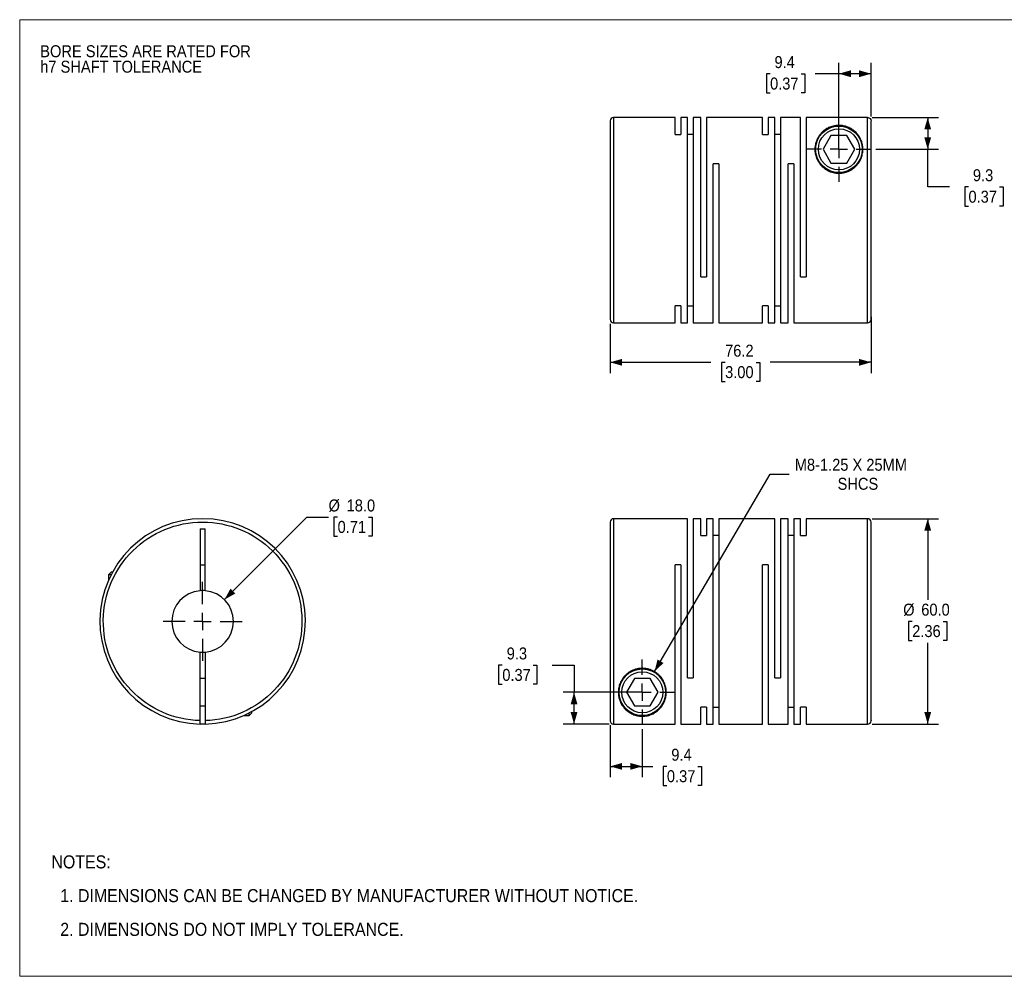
# Model space of a CAD drawing. Header units: millimetres. Extents: x 0 to 432, y 0 to 279.
# Tile 1 of 2: x 0 to 288, y 0 to 279. Entities that reach past the tile are written whole.
import ezdxf

# ---------------------------------------------------------------- set-up
doc = ezdxf.new("R2010")
doc.units = ezdxf.units.MM
doc.linetypes.add('SLD-Solid', pattern=[0])
doc.layers.add('SLD-0', color=7, linetype='SLD-Solid', lineweight=25)
doc.layers.add('TEXT', color=140, linetype='SLD-Solid', lineweight=25)
doc.styles.add('SLDTEXTSTYLE0', font='GOTHIC.TTF', dxfattribs={"width": 0.913})
doc.dimstyles.new('SLDDIMSTYLE0', dxfattribs={"dimtxt": 3.5, "dimasz": 3.5, "dimexe": 0, "dimexo": 0.0625, "dimgap": 0.875, "dimtad": 0, "dimtih": 1, "dimtoh": 1, "dimdec": 1, "dimrnd": 1e-09, "dimzin": 4, "dimdsep": 46, "dimtxsty": 'SLDTEXTSTYLE0', "dimsah": 1, "dimcen": 0, "dimadec": 0, "dimazin": 1, "dimtfac": 1, "dimtdec": 1, "dimtofl": 0, "dimtmove": 0, "dimatfit": 3, "dimfxl": 0, "dimfrac": 2, "dimtolj": 1, "dimtzin": 12, "dimarcsym": 0})
doc.dimstyles.new('SLDDIMSTYLE1', dxfattribs={"dimtxt": 3.5, "dimasz": 3.5, "dimexe": 0, "dimexo": 0.0625, "dimgap": 0.875, "dimtad": 0, "dimtih": 1, "dimtoh": 1, "dimdec": 1, "dimrnd": 1e-09, "dimzin": 4, "dimdsep": 46, "dimtxsty": 'SLDTEXTSTYLE0', "dimsah": 1, "dimcen": 0.09, "dimadec": 0, "dimazin": 1, "dimtfac": 1, "dimtdec": 1, "dimtofl": 0, "dimtmove": 0, "dimatfit": 3, "dimfxl": 0, "dimfrac": 2, "dimtolj": 1, "dimtzin": 12, "dimarcsym": 0})
doc.dimstyles.new('SLDDIMSTYLE2', dxfattribs={"dimtxt": 3.5, "dimasz": 3.5, "dimexe": 0, "dimexo": 0.0625, "dimgap": 0.875, "dimtad": 0, "dimtih": 1, "dimtoh": 1, "dimdec": 1, "dimrnd": 1e-09, "dimzin": 12, "dimdsep": 46, "dimtxsty": 'SLDTEXTSTYLE0', "dimsah": 1, "dimcen": 0.09, "dimadec": 0, "dimazin": 3, "dimtfac": 1, "dimtdec": 1, "dimtofl": 0, "dimtmove": 0, "dimatfit": 3, "dimfxl": 0, "dimfrac": 2, "dimtolj": 1, "dimtzin": 12, "dimarcsym": 0})
doc.dimstyles.new('SLDDIMSTYLE3', dxfattribs={"dimtxt": 3.5, "dimasz": 3.5, "dimexe": 0, "dimexo": 0.0625, "dimgap": 0.875, "dimtad": 0, "dimtih": 1, "dimtoh": 1, "dimdec": 1, "dimrnd": 1e-09, "dimzin": 12, "dimdsep": 46, "dimtxsty": 'SLDTEXTSTYLE0', "dimsah": 1, "dimcen": 0, "dimadec": 0, "dimazin": 3, "dimtfac": 1, "dimtdec": 1, "dimtofl": 0, "dimtmove": 0, "dimatfit": 3, "dimfxl": 0, "dimfrac": 2, "dimtolj": 1, "dimtzin": 12, "dimarcsym": 0})

# ---------------------------------------------------------------- blocks, each defined once
blk = doc.blocks.new('Block2')
at = {"color": 7, "linetype": 'SLD-Solid', "lineweight": 18}
for p, q in [((0, 279.4), (431.8, 279.4)), ((0, 279.4), (0, 0)), ((431.8, 279.4), (431.8, 0)), ((0, 0), (431.8, 0))]:
    blk.add_line(p, q, dxfattribs=at)
blk = doc.blocks.new('SW_NOTE_0_2')
at = {"layer": 'SLD-0', "color": 0, "char_height": 3.5, "attachment_point": 1, "style": 'SLDTEXTSTYLE0'}
for s, insert in [('BORE SIZES ARE RATED FOR ', (0, 4.47)), ('h7 SHAFT TOLERANCE', (0, -0.05))]:
    blk.add_mtext(s, dxfattribs=dict(at, insert=insert))
blk = doc.blocks.new('SW_NOTE_0_3')
at = {"layer": 'TEXT', "color": 0, "char_height": 3.81, "attachment_point": 1, "style": 'SLDTEXTSTYLE0'}
for s, insert in [('NOTES:', (0, 4.87)), ('  1. DIMENSIONS CAN BE CHANGED BY MANUFACTURER WITHOUT NOTICE.', (0, -4.99)), ('  2. DIMENSIONS DO NOT IMPLY TOLERANCE.', (0, -14.84))]:
    blk.add_mtext(s, dxfattribs=dict(at, insert=insert))
blk = doc.blocks.new('_D')
at = {"layer": 'SLD-0'}
for p, q in [((59.78, 110.02), (83.84, 134.09)), ((83.84, 134.09), (90.19, 134.09)), ((92.83, 134.09), (91.77, 134.09)), ((91.77, 134.09), (91.77, 128.53)), ((101.88, 134.09), (102.95, 134.09)), ((102.95, 134.09), (102.95, 128.53)), ((91.77, 128.53), (92.83, 128.53)), ((102.95, 128.53), (101.88, 128.53))]:
    blk.add_line(p, q, dxfattribs=at)
blk.add_solid([(59.78, 110.02), (62.96, 111.79), (61.55, 113.21)], dxfattribs=at)
at = {"layer": 'SLD-0', "char_height": 3.5, "attachment_point": 1, "style": 'SLDTEXTSTYLE0'}
for s, insert in [('%%c', (90.19, 139.27)), ('18.0', (95.47, 139.27)), ('0.71', (92.83, 133))]:
    blk.add_mtext(s, dxfattribs=dict(at, insert=insert))
blk = doc.blocks.new('SW_CENTERMARKSYMBOL_0')
at = {"layer": 'SLD-0', "color": 0}
for p, q in [((0, 5.08), (0, 11.54)), ((-5.08, 0), (-11.54, 0)), ((0, 0), (-2.54, 0)), ((0, 0), (0, 2.54)), ((0, 0), (0, -2.54)), ((0, 0), (2.54, 0)), ((5.08, 0), (11.54, 0)), ((0, -5.08), (0, -11.54))]:
    blk.add_line(p, q, dxfattribs=at)
blk = doc.blocks.new('_D_1')
at = {"layer": 'SLD-0'}
for p, q in [((248.89, 133.66), (268.33, 133.66)), ((265.16, 133.66), (265.16, 109.93)), ((260.63, 103.66), (259.57, 103.66)), ((259.57, 103.66), (259.57, 98.1)), ((269.68, 103.66), (270.75, 103.66)), ((270.75, 103.66), (270.75, 98.1)), ((259.57, 98.1), (260.63, 98.1)), ((270.75, 98.1), (269.68, 98.1)), ((265.16, 73.66), (265.16, 97.39)), ((248.89, 73.66), (268.33, 73.66))]:
    blk.add_line(p, q, dxfattribs=at)
for points in [[(265.16, 133.66), (264.16, 130.16), (266.16, 130.16)], [(265.16, 73.66), (266.16, 77.16), (264.16, 77.16)]]:
    blk.add_solid(points, dxfattribs=at)
at = {"layer": 'SLD-0', "char_height": 3.5, "attachment_point": 1, "style": 'SLDTEXTSTYLE0'}
for s, insert in [('%%c', (257.99, 108.84)), ('60.0', (263.27, 108.84)), ('2.36', (260.63, 102.58))]:
    blk.add_mtext(s, dxfattribs=dict(at, insert=insert))
blk = doc.blocks.new('_D_2')
at = {"layer": 'SLD-0'}
for p, q in [((172.42, 73.4), (172.42, 58.14)), ((181.82, 72.15), (181.82, 58.14)), ((172.42, 61.31), (181.82, 61.31)), ((181.82, 61.31), (184.85, 61.31)), ((188.99, 61.29), (187.92, 61.29)), ((187.92, 61.29), (187.92, 55.73)), ((198.04, 61.29), (199.11, 61.29)), ((199.11, 61.29), (199.11, 55.73)), ((187.92, 55.73), (188.99, 55.73)), ((199.11, 55.73), (198.04, 55.73))]:
    blk.add_line(p, q, dxfattribs=at)
for points in [[(172.42, 61.31), (175.92, 60.31), (175.92, 62.31)], [(181.82, 61.31), (178.32, 62.31), (178.32, 60.31)]]:
    blk.add_solid(points, dxfattribs=at)
at = {"layer": 'SLD-0', "char_height": 3.5, "attachment_point": 1, "style": 'SLDTEXTSTYLE0'}
for s, insert in [('9.4', (190.28, 66.47)), ('0.37', (188.99, 60.2))]:
    blk.add_mtext(s, dxfattribs=dict(at, insert=insert))
blk = doc.blocks.new('_D_3')
at = {"layer": 'SLD-0'}
for p, q in [((140.93, 90.87), (139.86, 90.87)), ((139.86, 90.87), (139.86, 85.31)), ((149.98, 90.87), (151.05, 90.87)), ((151.05, 90.87), (151.05, 85.31)), ((155.53, 90.89), (161.88, 90.89)), ((161.88, 90.89), (161.88, 82.96)), ((139.86, 85.31), (140.93, 85.31)), ((151.05, 85.31), (149.98, 85.31)), ((180.55, 82.96), (158.71, 82.96)), ((161.88, 73.67), (161.88, 82.96)), ((172.15, 73.67), (158.71, 73.67))]:
    blk.add_line(p, q, dxfattribs=at)
for points in [[(161.88, 82.96), (160.88, 79.46), (162.88, 79.46)], [(161.88, 73.67), (162.88, 77.17), (160.88, 77.17)]]:
    blk.add_solid(points, dxfattribs=at)
at = {"layer": 'SLD-0', "char_height": 3.5, "attachment_point": 1, "style": 'SLDTEXTSTYLE0'}
for s, insert in [('9.3', (142.22, 96.05)), ('0.37', (140.93, 89.78))]:
    blk.add_mtext(s, dxfattribs=dict(at, insert=insert))
blk = doc.blocks.new('_D_4')
at = {"layer": 'SLD-0'}
for p, q in [((185.36, 89), (219.19, 146.69)), ((219.19, 146.69), (224.74, 146.69))]:
    blk.add_line(p, q, dxfattribs=at)
blk.add_solid([(185.36, 89), (187.99, 91.51), (186.27, 92.52)], dxfattribs=at)
at = {"layer": 'SLD-0', "char_height": 3.5, "attachment_point": 1, "style": 'SLDTEXTSTYLE0'}
for s, insert in [('M8-1.25 X 25MM', (226.33, 151.16)), ('SHCS', (238.84, 145.6))]:
    blk.add_mtext(s, dxfattribs=dict(at, insert=insert))
blk = doc.blocks.new('SW_CENTERMARKSYMBOL_1')
at = {"layer": 'SLD-0', "color": 0}
for p, q in [((0, 5.08), (0, 9.54)), ((-5.08, 0), (-9.54, 0)), ((0, 0), (-2.54, 0)), ((0, 0), (0, 2.54)), ((0, 0), (0, -2.54)), ((0, 0), (2.54, 0)), ((5.08, 0), (9.54, 0)), ((0, -5.08), (0, -9.54))]:
    blk.add_line(p, q, dxfattribs=at)
blk = doc.blocks.new('_D_6')
at = {"layer": 'SLD-0'}
for p, q in [((172.42, 190.57), (172.42, 176.15)), ((248.62, 192.57), (248.62, 176.15)), ((172.42, 179.33), (201.86, 179.33)), ((205.99, 179.3), (204.93, 179.3)), ((204.93, 179.3), (204.93, 173.75)), ((215.05, 179.3), (216.11, 179.3)), ((216.11, 179.3), (216.11, 173.75)), ((248.62, 179.33), (219.18, 179.33)), ((204.93, 173.75), (205.99, 173.75)), ((216.11, 173.75), (215.05, 173.75))]:
    blk.add_line(p, q, dxfattribs=at)
for points in [[(172.42, 179.33), (175.92, 178.33), (175.92, 180.33)], [(248.62, 179.33), (245.12, 180.33), (245.12, 178.33)]]:
    blk.add_solid(points, dxfattribs=at)
at = {"layer": 'SLD-0', "char_height": 3.5, "attachment_point": 1, "style": 'SLDTEXTSTYLE0'}
for s, insert in [('76.2', (205.99, 184.48)), ('3.00', (205.99, 178.22))]:
    blk.add_mtext(s, dxfattribs=dict(at, insert=insert))
blk = doc.blocks.new('_D_7')
at = {"layer": 'SLD-0'}
for p, q in [((239.22, 242.81), (239.22, 266.79)), ((248.62, 251.1), (248.62, 266.79)), ((219.12, 263.59), (218.05, 263.59)), ((218.05, 263.59), (218.05, 258.03)), ((228.17, 263.59), (229.24, 263.59)), ((229.24, 263.59), (229.24, 258.03)), ((239.22, 263.62), (232.31, 263.62)), ((248.62, 263.62), (239.22, 263.62)), ((218.05, 258.03), (219.12, 258.03)), ((229.24, 258.03), (228.17, 258.03))]:
    blk.add_line(p, q, dxfattribs=at)
for points in [[(239.22, 263.62), (242.72, 262.62), (242.72, 264.62)], [(248.62, 263.62), (245.12, 264.62), (245.12, 262.62)]]:
    blk.add_solid(points, dxfattribs=at)
at = {"layer": 'SLD-0', "char_height": 3.5, "attachment_point": 1, "style": 'SLDTEXTSTYLE0'}
for s, insert in [('9.4', (220.41, 268.77)), ('0.37', (219.12, 262.5))]:
    blk.add_mtext(s, dxfattribs=dict(at, insert=insert))
blk = doc.blocks.new('_D_8')
at = {"layer": 'SLD-0'}
for p, q in [((248.89, 250.83), (268.33, 250.83)), ((265.16, 250.83), (265.16, 241.54)), ((250.03, 241.54), (268.33, 241.54)), ((265.16, 230.57), (265.16, 241.54)), ((271.51, 230.57), (265.16, 230.57)), ((277.06, 230.54), (276, 230.54)), ((276, 230.54), (276, 224.98)), ((286.11, 230.54), (287.18, 230.54)), ((287.18, 230.54), (287.18, 224.98)), ((276, 224.98), (277.06, 224.98)), ((287.18, 224.98), (286.11, 224.98))]:
    blk.add_line(p, q, dxfattribs=at)
for points in [[(265.16, 250.83), (264.16, 247.33), (266.16, 247.33)], [(265.16, 241.54), (266.16, 245.04), (264.16, 245.04)]]:
    blk.add_solid(points, dxfattribs=at)
at = {"layer": 'SLD-0', "char_height": 3.5, "attachment_point": 1, "style": 'SLDTEXTSTYLE0'}
for s, insert in [('9.3', (278.35, 235.72)), ('0.37', (277.06, 229.45))]:
    blk.add_mtext(s, dxfattribs=dict(at, insert=insert))
blk = doc.blocks.new('SW_CENTERMARKSYMBOL_3')
at = {"layer": 'SLD-0', "color": 0}
for p, q in [((0, 5.08), (0, 9.54)), ((-5.08, 0), (-9.54, 0)), ((0, 0), (-2.54, 0)), ((0, 0), (0, 2.54)), ((0, 0), (0, -2.54)), ((0, 0), (2.54, 0)), ((5.08, 0), (9.54, 0)), ((0, -5.08), (0, -9.54))]:
    blk.add_line(p, q, dxfattribs=at)

msp = doc.modelspace()

# ---------------------------------------------------------------- linework, layer by layer
for p, q in [((191.42, 250.84), (173.42, 250.84)), ((173.42, 250.84), (173.42, 190.84)), ((191.42, 245.89), (191.42, 250.84)), ((195.02, 250.84), (193.02, 250.84)), ((193.02, 250.84), (193.02, 245.89)), ((195.02, 190.84), (195.02, 250.84)), ((198.92, 250.84), (196.62, 250.84)), ((196.62, 250.84), (196.62, 190.84)), ((198.92, 204.34), (198.92, 250.84)), ((216.92, 250.84), (200.52, 250.84)), ((200.52, 250.84), (200.52, 204.34)), ((216.92, 245.89), (216.92, 250.84)), ((220.52, 250.84), (218.52, 250.84)), ((218.52, 250.84), (218.52, 245.89)), ((220.52, 190.84), (220.52, 250.84)), ((228.02, 250.84), (222.12, 250.84)), ((222.12, 250.84), (222.12, 190.84)), ((228.02, 204.34), (228.02, 250.84)), ((229.62, 250.83), (229.62, 204.34)), ((247.62, 250.83), (229.62, 250.83)), ((247.62, 190.84), (247.62, 250.83)), ((191.42, 245.89), (193.02, 245.89)), ((196.62, 245.89), (195.02, 245.89)), ((216.92, 245.89), (218.52, 245.89)), ((222.12, 245.89), (220.52, 245.89)), ((236.91, 245.54), (234.6, 241.54)), ((241.53, 245.54), (236.91, 245.54)), ((243.84, 241.54), (241.53, 245.54)), ((234.6, 241.54), (236.91, 237.54)), ((241.53, 237.54), (243.84, 241.54)), ((202.52, 190.84), (202.52, 237.34)), ((204.12, 237.34), (202.52, 237.34)), ((204.12, 237.34), (204.12, 190.84)), ((224.42, 190.84), (224.42, 237.34)), ((226.02, 237.34), (224.42, 237.34)), ((226.02, 237.34), (226.02, 190.84)), ((236.91, 237.54), (241.53, 237.54)), ((198.92, 204.34), (200.52, 204.34)), ((228.02, 204.34), (229.62, 204.34)), ((193.02, 195.79), (191.42, 195.79)), ((191.42, 190.84), (191.42, 195.79)), ((193.02, 195.79), (193.02, 190.84)), ((195.02, 195.79), (196.62, 195.79)), ((218.52, 195.79), (216.92, 195.79)), ((216.92, 190.84), (216.92, 195.79)), ((218.52, 195.79), (218.52, 190.84)), ((220.52, 195.79), (222.12, 195.79)), ((173.42, 190.84), (191.42, 190.84)), ((193.02, 190.84), (195.02, 190.84)), ((196.62, 190.84), (202.52, 190.84)), ((204.12, 190.84), (216.92, 190.84)), ((218.52, 190.84), (220.52, 190.84)), ((222.12, 190.84), (224.42, 190.84)), ((226.02, 190.84), (247.62, 190.84)), ((195.02, 133.66), (173.42, 133.66)), ((173.42, 133.66), (173.42, 73.67)), ((195.02, 87.16), (195.02, 133.66)), ((198.92, 133.66), (196.62, 133.66)), ((196.62, 133.66), (196.62, 87.16)), ((198.92, 128.72), (198.92, 133.66)), ((202.52, 133.66), (200.52, 133.66)), ((200.52, 133.66), (200.52, 128.72)), ((202.52, 73.66), (202.52, 133.66)), ((220.52, 133.66), (204.12, 133.66)), ((204.12, 133.66), (204.12, 73.66)), ((220.52, 87.16), (220.52, 133.66)), ((224.42, 133.66), (222.12, 133.66)), ((222.12, 133.66), (222.12, 87.16)), ((224.42, 73.66), (224.42, 133.66)), ((228.02, 133.66), (226.02, 133.66)), ((226.02, 133.66), (226.02, 73.66)), ((228.02, 128.72), (228.02, 133.66)), ((247.62, 133.66), (229.62, 133.66)), ((229.62, 133.66), (229.62, 128.72)), ((247.62, 73.66), (247.62, 133.66)), ((52.67, 130.66), (54.17, 130.66)), ((52.67, 130.66), (52.67, 112.63)), ((54.17, 112.63), (54.17, 130.66)), ((198.92, 128.72), (200.52, 128.72)), ((204.12, 128.72), (202.52, 128.72)), ((226.02, 128.72), (224.42, 128.72)), ((228.02, 128.72), (229.62, 128.72)), ((26.72, 118.06), (25.92, 117.26)), ((27.1, 118.06), (26.72, 118.06)), ((52.67, 120.16), (54.17, 120.16)), ((193.02, 120.16), (191.42, 120.16)), ((191.42, 73.67), (191.42, 120.16)), ((193.02, 120.16), (193.02, 73.66)), ((218.52, 120.16), (216.92, 120.16)), ((216.92, 73.66), (216.92, 120.16)), ((218.52, 120.16), (218.52, 73.66)), ((25.92, 117.26), (25.92, 115.65)), ((26.68, 117.26), (25.92, 117.26)), ((52.67, 74.67), (52.67, 94.69)), ((54.17, 94.69), (54.17, 74.67)), ((54.17, 86.96), (52.67, 86.96)), ((179.51, 86.96), (177.2, 82.96)), ((184.13, 86.96), (179.51, 86.96)), ((186.44, 82.96), (184.13, 86.96)), ((195.02, 87.16), (196.62, 87.16)), ((220.52, 87.16), (222.12, 87.16)), ((177.2, 82.96), (179.51, 78.96)), ((184.13, 78.96), (186.44, 82.96)), ((52.67, 78.96), (54.17, 78.96)), ((179.51, 78.96), (184.13, 78.96)), ((198.92, 73.66), (198.92, 78.61)), ((200.52, 78.61), (198.92, 78.61)), ((200.52, 78.61), (200.52, 73.66)), ((202.52, 78.61), (204.12, 78.61)), ((224.42, 78.61), (226.02, 78.61)), ((229.62, 78.61), (228.02, 78.61)), ((228.02, 73.66), (228.02, 78.61)), ((229.62, 78.61), (229.62, 73.66)), ((65.41, 76.16), (67.02, 76.16)), ((67.02, 76.16), (67.82, 76.96)), ((67.02, 76.16), (67.02, 76.92)), ((67.82, 76.96), (67.82, 77.34)), ((173.42, 73.67), (191.42, 73.67)), ((193.02, 73.66), (198.92, 73.66)), ((200.52, 73.66), (202.52, 73.66)), ((204.12, 73.66), (216.92, 73.66)), ((218.52, 73.66), (224.42, 73.66)), ((226.02, 73.66), (228.02, 73.66)), ((229.62, 73.66), (247.62, 73.66))]:
    msp.add_line(p, q)
at = {"flags": 128}
msp.add_lwpolyline([(54.17, 73.67), (53.42, 73.66), (52.67, 73.67)], dxfattribs=at)
for centre, radius in [((239.22, 241.54), 6.8), ((239.22, 241.54), 6), ((181.82, 82.96), 6.8), ((181.82, 82.96), 6)]:
    msp.add_circle(centre, radius)
for centre, radius, start, end in [((173.42, 249.84), 1, 90, 180), ((173.42, 191.84), 1, 180, 270), ((247.62, 191.84), 1, 270, 0), ((53.42, 103.66), 30, 271.4325, 268.5675), ((173.42, 132.66), 1, 90, 180), ((247.62, 132.66), 1, 0, 90), ((53.42, 103.66), 9, 94.7802, 265.2198), ((53.42, 103.66), 9, 85.2198, 94.7802), ((53.42, 103.66), 9, 274.7802, 85.2198), ((53.42, 103.66), 9, 265.2198, 274.7802), ((247.62, 74.66), 1, 270, 0)]:
    msp.add_arc(centre, radius, start, end)
for points, knots in [([(247.62, 250.83), (247.75, 250.83), (247.88, 250.8), (248.12, 250.7), (248.23, 250.63), (248.51, 250.35), (248.62, 250.09), (248.62, 249.83)], [0, 0, 0, 0, 0.25, 0.25, 0.5, 0.5, 1, 1, 1, 1]), ([(172.42, 249.83), (172.42, 249.83), (172.42, 249.86), (172.42, 249.75), (172.42, 249.5), (172.42, 249.08), (172.42, 248.48), (172.42, 247.75), (172.42, 246.92), (172.42, 246.02), (172.42, 244.82), (172.42, 243.25), (172.42, 241.47), (172.42, 239.78), (172.42, 238.23), (172.42, 236.62), (172.42, 234.95), (172.42, 233.23), (172.42, 231.36), (172.42, 229.34), (172.42, 227.2), (172.42, 225.07), (172.42, 222.95), (172.42, 220.84), (172.42, 218.73), (172.42, 216.62), (172.42, 214.48), (172.42, 212.34), (172.42, 210.32), (172.42, 208.46), (172.42, 206.73), (172.42, 204.78), (172.42, 202.65), (172.42, 200.68), (172.42, 199.09), (172.42, 197.83), (172.42, 196.69), (172.42, 195.66), (172.42, 194.76), (172.42, 193.93), (172.42, 193.2), (172.42, 192.6), (172.42, 192.18), (172.42, 191.93), (172.42, 191.82), (172.42, 191.85), (172.42, 191.85)], [0, 0, 0, 0, 0.004116, 0.027255, 0.050368, 0.074219, 0.098691, 0.123203, 0.144472, 0.165695, 0.186968, 0.219506, 0.25205, 0.273763, 0.295429, 0.317148, 0.338416, 0.359639, 0.380912, 0.405419, 0.429893, 0.453744, 0.476855, 0.5, 0.52314, 0.546252, 0.570103, 0.594575, 0.619088, 0.640356, 0.661579, 0.682852, 0.71539, 0.747934, 0.769648, 0.791313, 0.813032, 0.8343, 0.855523, 0.876797, 0.901303, 0.925777, 0.949628, 0.972739, 0.995884, 1, 1, 1, 1]), ([(239.62, 248.53), (239.76, 248.52), (239.9, 248.51), (240.18, 248.47), (240.32, 248.45), (240.71, 248.38), (240.96, 248.32), (241.43, 248.19), (241.65, 248.11), (242.07, 247.94), (242.26, 247.85), (242.83, 247.55), (243.16, 247.34), (243.78, 246.87), (244.06, 246.61), (244.57, 246.07), (244.8, 245.78), (245.22, 245.17), (245.4, 244.85), (245.72, 244.17), (245.85, 243.82), (246.01, 243.26), (246.05, 243.07), (246.13, 242.68), (246.16, 242.48), (246.22, 241.88), (246.23, 241.47), (246.17, 240.62), (246.1, 240.18), (245.87, 239.31), (245.71, 238.87), (245.38, 238.21), (245.26, 237.99), (244.99, 237.57), (244.85, 237.37), (244.36, 236.76), (243.98, 236.38), (243.35, 235.88), (243.12, 235.72), (242.65, 235.43), (242.4, 235.3), (241.89, 235.06), (241.62, 234.96), (241.08, 234.79), (240.8, 234.71), (239.95, 234.55), (239.38, 234.52), (238.51, 234.57), (238.22, 234.61), (237.65, 234.71), (237.38, 234.78), (236.84, 234.95), (236.57, 235.05), (236.05, 235.29), (235.81, 235.42), (235.1, 235.85), (234.68, 236.19), (233.92, 236.94), (233.6, 237.34), (233.06, 238.18), (232.84, 238.62), (232.51, 239.49), (232.39, 239.93), (232.28, 240.58), (232.26, 240.8), (232.22, 241.23), (232.22, 241.44), (232.23, 242.06), (232.27, 242.46), (232.42, 243.23), (232.52, 243.6), (232.78, 244.32), (232.94, 244.66), (233.3, 245.3), (233.51, 245.6), (233.97, 246.18), (234.22, 246.45), (234.78, 246.96), (235.08, 247.2), (235.75, 247.63), (236.12, 247.83), (236.74, 248.09), (236.96, 248.17), (237.42, 248.31), (237.66, 248.37), (238.19, 248.47), (238.47, 248.51), (239.04, 248.54), (239.33, 248.55), (239.62, 248.53)], [0, 0, 0, 0, 0.007813, 0.007813, 0.015625, 0.015625, 0.03125, 0.03125, 0.046875, 0.046875, 0.0625, 0.0625, 0.09375, 0.09375, 0.125, 0.125, 0.15625, 0.15625, 0.1875, 0.1875, 0.21875, 0.21875, 0.234375, 0.234375, 0.25, 0.25, 0.28125, 0.28125, 0.3125, 0.3125, 0.34375, 0.34375, 0.359375, 0.359375, 0.375, 0.375, 0.40625, 0.40625, 0.421875, 0.421875, 0.4375, 0.4375, 0.453125, 0.453125, 0.46875, 0.46875, 0.5, 0.5, 0.515625, 0.515625, 0.53125, 0.53125, 0.546875, 0.546875, 0.5625, 0.5625, 0.59375, 0.59375, 0.625, 0.625, 0.65625, 0.65625, 0.6875, 0.6875, 0.703125, 0.703125, 0.71875, 0.71875, 0.75, 0.75, 0.78125, 0.78125, 0.8125, 0.8125, 0.84375, 0.84375, 0.875, 0.875, 0.90625, 0.90625, 0.9375, 0.9375, 0.953125, 0.953125, 0.96875, 0.96875, 0.984375, 0.984375, 1, 1, 1, 1]), ([(248.62, 191.84), (248.62, 191.84), (248.62, 194.84), (248.62, 205.56), (248.62, 212.84), (248.62, 228.09), (248.62, 235.45), (248.62, 246.44), (248.62, 249.63), (248.62, 249.83)], [0, 0, 0, 0, 0.25, 0.25, 0.5, 0.5, 0.75, 0.75, 1, 1, 1, 1]), ([(52.67, 74.67), (45.04, 74.87), (37.8, 78.06), (27.23, 89.05), (24.32, 96.41), (24.52, 111.66), (27.62, 118.94), (38.47, 129.66), (45.79, 132.66), (61.04, 132.66), (68.36, 129.66), (79.22, 118.94), (82.32, 111.66), (82.51, 96.41), (79.61, 89.05), (69.03, 78.06), (61.79, 74.87), (54.17, 74.67)], [0, 0, 0, 0, 0.125, 0.125, 0.25, 0.25, 0.375, 0.375, 0.5, 0.5, 0.625, 0.625, 0.75, 0.75, 0.875, 0.875, 1, 1, 1, 1]), ([(172.42, 132.66), (172.42, 132.66), (172.42, 129.66), (172.42, 118.94), (172.42, 111.66), (172.42, 96.41), (172.42, 89.05), (172.42, 78.06), (172.42, 74.87), (172.42, 74.67)], [0, 0, 0, 0, 0.25, 0.25, 0.5, 0.5, 0.75, 0.75, 1, 1, 1, 1]), ([(248.62, 74.67), (248.62, 74.67), (248.62, 74.65), (248.62, 74.75), (248.62, 75), (248.62, 75.42), (248.62, 76.02), (248.62, 76.75), (248.62, 77.58), (248.62, 78.48), (248.62, 79.68), (248.62, 81.25), (248.62, 83.03), (248.62, 84.73), (248.62, 86.27), (248.62, 87.88), (248.62, 89.55), (248.62, 91.28), (248.62, 93.15), (248.62, 95.16), (248.62, 97.3), (248.62, 99.44), (248.62, 101.55), (248.62, 103.66), (248.62, 105.77), (248.62, 107.89), (248.62, 110.02), (248.62, 112.16), (248.62, 114.18), (248.62, 116.05), (248.62, 117.77), (248.62, 119.72), (248.62, 121.85), (248.62, 123.82), (248.62, 125.41), (248.62, 126.67), (248.62, 127.81), (248.62, 128.84), (248.62, 129.75), (248.62, 130.58), (248.62, 131.31), (248.62, 131.9), (248.62, 132.32), (248.62, 132.57), (248.62, 132.68), (248.62, 132.65), (248.62, 132.65)], [0, 0, 0, 0, 0.0041157, 0.0272552, 0.0503678, 0.0742189, 0.0986911, 0.1232033, 0.1444715, 0.1656947, 0.1869681, 0.219506, 0.2520499, 0.2737634, 0.2954289, 0.3171476, 0.3384158, 0.359639, 0.3809123, 0.405419, 0.429893, 0.4537441, 0.4768548, 0.5, 0.5231395, 0.5462521, 0.5701033, 0.5945754, 0.6190877, 0.6403559, 0.6615791, 0.6828524, 0.7153904, 0.7479343, 0.7696477, 0.7913132, 0.8130319, 0.8343001, 0.8555233, 0.8767967, 0.9013034, 0.9257774, 0.9496284, 0.9727392, 0.9958843, 1, 1, 1, 1]), ([(188.35, 80.43), (188.21, 80.08), (188.04, 79.74), (187.67, 79.09), (187.46, 78.79), (186.99, 78.22), (186.73, 77.96), (186.3, 77.58), (186.15, 77.46), (185.84, 77.23), (185.68, 77.12), (185.16, 76.8), (184.79, 76.6), (184.15, 76.36), (183.93, 76.28), (183.45, 76.15), (183.2, 76.09), (182.66, 76.01), (182.37, 75.98), (181.94, 75.96), (181.79, 75.96), (181.5, 75.97), (181.36, 75.97), (181.08, 76), (180.94, 76.02), (180.66, 76.06), (180.53, 76.08), (180.15, 76.16), (179.91, 76.22), (179.23, 76.44), (178.83, 76.62), (178.09, 77.02), (177.77, 77.24), (177.17, 77.72), (176.89, 77.98), (176.39, 78.53), (176.16, 78.82), (175.56, 79.75), (175.25, 80.43), (175, 81.37), (174.96, 81.56), (174.89, 81.95), (174.86, 82.15), (174.81, 82.76), (174.81, 83.17), (174.89, 84.02), (174.97, 84.47), (175.22, 85.34), (175.4, 85.78), (175.85, 86.65), (176.13, 87.07), (176.63, 87.67), (176.81, 87.86), (177.2, 88.23), (177.41, 88.4), (177.84, 88.73), (178.07, 88.88), (178.56, 89.16), (178.81, 89.29), (179.33, 89.51), (179.6, 89.6), (180.14, 89.76), (180.43, 89.83), (181.28, 89.96), (181.86, 89.98), (182.73, 89.91), (183.01, 89.86), (183.57, 89.74), (183.85, 89.67), (184.38, 89.48), (184.64, 89.37), (185.15, 89.12), (185.39, 88.99), (185.85, 88.69), (186.07, 88.53), (186.48, 88.19), (186.68, 88.01), (187.23, 87.43), (187.54, 87.03), (188.06, 86.18), (188.26, 85.74), (188.57, 84.86), (188.68, 84.43), (188.78, 83.78), (188.8, 83.56), (188.82, 83.14), (188.82, 82.93), (188.79, 81.91), (188.62, 81.14), (188.35, 80.43)], [0, 0, 0, 0, 0.03125, 0.03125, 0.0625, 0.0625, 0.09375, 0.09375, 0.109375, 0.109375, 0.125, 0.125, 0.15625, 0.15625, 0.171875, 0.171875, 0.1875, 0.1875, 0.203125, 0.203125, 0.210938, 0.210938, 0.21875, 0.21875, 0.226563, 0.226563, 0.234375, 0.234375, 0.25, 0.25, 0.28125, 0.28125, 0.3125, 0.3125, 0.34375, 0.34375, 0.375, 0.375, 0.4375, 0.4375, 0.453125, 0.453125, 0.46875, 0.46875, 0.5, 0.5, 0.53125, 0.53125, 0.5625, 0.5625, 0.59375, 0.59375, 0.609375, 0.609375, 0.625, 0.625, 0.640625, 0.640625, 0.65625, 0.65625, 0.671875, 0.671875, 0.6875, 0.6875, 0.71875, 0.71875, 0.734375, 0.734375, 0.75, 0.75, 0.765625, 0.765625, 0.78125, 0.78125, 0.796875, 0.796875, 0.8125, 0.8125, 0.84375, 0.84375, 0.875, 0.875, 0.90625, 0.90625, 0.921875, 0.921875, 0.9375, 0.9375, 1, 1, 1, 1]), ([(52.67, 73.67), (52.67, 73.67), (52.67, 73.7), (52.67, 73.8), (52.67, 73.87), (52.67, 74.15), (52.67, 74.41), (52.67, 74.67)], [0, 0, 0, 0, 0.25, 0.25, 0.5, 0.5, 1, 1, 1, 1]), ([(54.17, 74.67), (54.17, 74.54), (54.17, 74.41), (54.17, 74.17), (54.17, 74.06), (54.17, 73.78), (54.17, 73.67), (54.17, 73.67)], [0, 0, 0, 0, 0.25, 0.25, 0.5, 0.5, 1, 1, 1, 1]), ([(172.42, 74.67), (172.42, 74.54), (172.45, 74.41), (172.55, 74.17), (172.62, 74.06), (172.9, 73.78), (173.16, 73.67), (173.42, 73.67)], [0, 0, 0, 0, 0.25, 0.25, 0.5, 0.5, 1, 1, 1, 1])]:
    msp.add_open_spline(points, degree=3, knots=knots)

# ---------------------------------------------------------------- block references
at = {"color": 7, "linetype": 'Continuous'}
msp.add_blockref('Block2', (0, 0), dxfattribs=at)
at = {"layer": 'SLD-0'}
for name, p in [('SW_NOTE_0_2', (6, 267.47)), ('SW_CENTERMARKSYMBOL_3', (239.22, 241.54)), ('SW_CENTERMARKSYMBOL_0', (53.42, 103.66)), ('SW_CENTERMARKSYMBOL_1', (181.82, 82.96))]:
    msp.add_blockref(name, p, dxfattribs=at)
at = {"layer": 'TEXT'}
msp.add_blockref('SW_NOTE_0_3', (9.26, 30.46), dxfattribs=at)

# ---------------------------------------------------------------- dimensions: what is measured, and where the dimension line sits
at = {"layer": 'SLD-0'}
for base, p1, p2, picture, middle in [((239.22, 263.62), (248.62, 249.83), (239.22, 241.54), '_D_7', (223.65, 263.62)), ((248.62, 179.33), (172.42, 191.84), (248.62, 193.84), '_D_6', (210.52, 179.33)), ((181.82, 61.31), (172.42, 74.67), (181.82, 73.42), '_D_2', (193.51, 61.31))]:
    dim = msp.add_linear_dim(base=base, p1=p1, p2=p2, dimstyle='SLDDIMSTYLE2', dxfattribs=at)
    dim.commit()
    dim.dimension.update_dxf_attribs({"geometry": picture, "text_midpoint": middle, "dimtype": 160})
for base, p1, p2, picture, middle in [((265.16, 241.54), (247.62, 250.83), (248.76, 241.54), '_D_8', (265.16, 230.57)), ((161.88, 82.96), (173.42, 73.67), (181.82, 82.96), '_D_3', (161.88, 90.89))]:
    dim = msp.add_linear_dim(base=base, p1=p1, p2=p2, angle=90, dimstyle='SLDDIMSTYLE2', dxfattribs=at)
    dim.commit()
    dim.dimension.update_dxf_attribs({"geometry": picture, "text_midpoint": middle, "dimtype": 160})
dim = msp.add_diameter_dim_2p(p1=(178.28, 76.92), p2=(185.36, 89), text='M8-1.25 X 25MM\\PSHCS', dimstyle='SLDDIMSTYLE3', override={"dimpost": '<>'}, dxfattribs=at)
dim.commit()
dim.dimension.update_dxf_attribs({"geometry": '_D_4', "text_midpoint": (244.66, 146.69), "dimtype": 163})
dim = msp.add_diameter_dim_2p(p1=(47.05, 97.3), p2=(59.78, 110.02), dimstyle='SLDDIMSTYLE0', dxfattribs=at)
dim.commit()
dim.dimension.update_dxf_attribs({"geometry": '_D', "text_midpoint": (97.36, 134.09), "dimtype": 163})
dim = msp.add_linear_dim(base=(265.16, 133.66), p1=(247.62, 73.66), p2=(247.62, 133.66), angle=90, text='%%c<>', dimstyle='SLDDIMSTYLE1', dxfattribs=at)
dim.commit()
dim.dimension.update_dxf_attribs({"geometry": '_D_1', "text_midpoint": (265.16, 103.66), "dimtype": 160})

doc.saveas('drawing.dxf')
